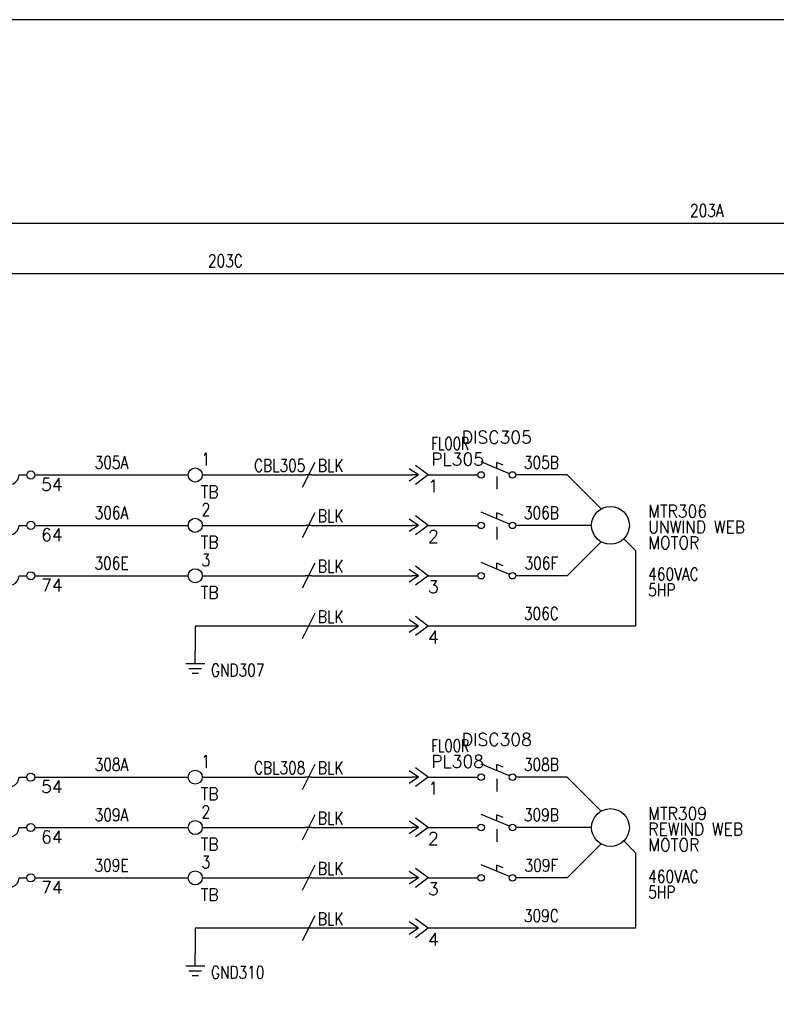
# Model space of a CAD drawing. Header units: inches. Extents: x 0 to 30, y 0 to 19.
# Tile 3 of 5: x 7.5 to 15, y 9.2 to 19. Entities that reach past the tile are written whole.
import ezdxf
from ezdxf.enums import TextEntityAlignment as Align

# ---------------------------------------------------------------- set-up
doc = ezdxf.new("R2010")
doc.units = ezdxf.units.IN
doc.header["$MEASUREMENT"] = 0
doc.linetypes.add('HIDDEN2', pattern=[0.1875, 0.125, -0.0625])
doc.layers.add('BLK_10AWG', color=252, linetype='Continuous', lineweight=30)
for name, color, linetype in [('BLK_14AWG', 252, 'Continuous'), ('DESC', 1, 'Continuous'), ('GRN', 76, 'Continuous'), ('LINK', 9, 'HIDDEN2'), ('LOC', 140, 'Continuous'), ('MISC', 30, 'Continuous'), ('SYMS', 7, 'Continuous'), ('TAGS', 30, 'Continuous'), ('TERMS', 6, 'Continuous'), ('WIRENO', 3, 'Continuous')]:
    doc.layers.add(name, color=color, linetype=linetype)
doc.layers.add('Viewports', color=3, linetype='Continuous', plot=False)
doc.styles.add('WD', font='romans.shx')

# ---------------------------------------------------------------- blocks, each defined once
blk = doc.blocks.new('HT0002')
blk.add_circle((0, 0), 0.0699)
at = {"style": 'WD'}
for tag, p, width in [('INST', (0.0625, 0.4196), 0.7), ('LOC', (0.0625, 0.25), 0.7), ('DESC1', (0.0532, -0.3851), 0.8)]:
    blk.add_attdef(tag, p, '', height=0.125, dxfattribs=dict(at, width=width))
at = {"linetype": 'Continuous', "style": 'WD'}
for tag, p, height, width, flags in [('TERM01', (0.0625, 0.0938), 0.125, 0.8, 8), ('TAGSTRIP', (0.0532, -0.2288), 0.125, 0.9, 8), ('CAT', (0.2132, -0.4063), 0.1094, 0.8, 1), ('DESC2', (0.0532, -0.5413), 0.125, 0.8, 8), ('DESC3', (0.0532, -0.6976), 0.125, 0.8, 8)]:
    blk.add_attdef(tag, p, '', height=height, dxfattribs=dict(at, width=width, flags=flags))
at = {"style": 'WD', "flags": 1}
for tag, p, height in [('X4TERM01', (-0.0699, 0), 0.0125), ('X4TERMDESC01', (-0.0552, -0.0229), 0.025), ('X2TERMDESC01', (-0.006, 0.0287), 0.025), ('STRIPSEQ', (0, 0), 0.00125), ('X2TERM01', (0, 0.0699), 0.0125), ('X2PIN01', (0.0326, 0.0839), 0.0125), ('X1TERMDESC01', (0.0393, 0.007), 0.025), ('X1TERM01', (0.0699, 0), 0.0125), ('X1PIN01', (0.0868, 0.0164), 0.0125), ('X4PIN01', (-0.1138, -0.0375), 0.0125), ('LINKTERM', (0, -0.0019), 0.00125), ('X8TERM01', (0, -0.0699), 0.0125), ('X8TERMDESC01', (0, -0.0535), 0.025), ('X8PIN01', (0.0256, -0.0962), 0.0125)]:
    blk.add_attdef(tag, p, '', height=height, dxfattribs=at)
at = {"style": 'WD', "width": 0.7, "flags": 1}
blk.add_attdef('ASSYCODE', (0.0625, -0.2812), '', height=0.01, dxfattribs=at)
at = {"linetype": 'Continuous', "style": 'WD', "width": 0.8, "flags": 1}
blk.add_attdef('MFG', text='', height=0.1094, dxfattribs=at).set_placement((0.0882, -0.4063), align=Align.RIGHT)
blk = doc.blocks.new('WD_WNH')
at = {"linetype": 'Continuous', "style": 'WD', "width": 0.8}
blk.add_attdef('WIRENO', text='', height=0.125, dxfattribs=at).set_placement((0, 0.0625), align=Align.CENTER)
at = {"style": 'WD', "flags": 1}
for tag, p in [('W01USER', (0, 0.0781)), ('W02USER', (0, 0.0703)), ('W03USER', (0, 0.0625)), ('W04USER', (0, 0.0547)), ('W05USER', (0, 0.0469)), ('W06USER', (0, 0.0391)), ('W07USER', (0, 0.0312)), ('W08USER', (0, 0.0234)), ('W09USER', (0, 0.0156)), ('W10USER', (0, 0.0078))]:
    blk.add_attdef(tag, text='', height=0.005, dxfattribs=at).set_placement(p, align=Align.CENTER)
blk = doc.blocks.new('VGND2')
for p, q in [((0, -0.125), (0, 0)), ((0.09375, -0.125), (-0.09375, -0.125)), ((-0.0625, -0.171875), (0.0625, -0.171875)), ((-0.03125, -0.21875), (0.03125, -0.21875))]:
    blk.add_line(p, q)
at = {"style": 'WD', "width": 0.8}
for tag, p in [('INST', (0.15625, 0.125)), ('LOC', (0.15625, -0.03125)), ('TAG1', (0.15625, -0.1875)), ('DESC1', (0.15625, -0.34375)), ('DESC2', (0.15625, -0.5))]:
    blk.add_attdef(tag, text='', height=0.125, dxfattribs=at).set_placement(p, align=Align.MIDDLE_LEFT)
at = {"style": 'WD', "flags": 1}
for tag in ['ASSYCODE', 'X2TERM01', 'CAT', 'MFG', 'FAMILY']:
    blk.add_attdef(tag, (0, 0), '', height=0.01, dxfattribs=at)
blk = doc.blocks.new('HMS21OL')
at = {"linetype": 'Continuous'}
for p, q in [((-0.0625, 0.08), (-0.0625, -0.08)), ((0.0625, 0.08), (0.0625, -0.08))]:
    blk.add_line(p, q, dxfattribs=at)
for p, q in [((0.2188, 0), (0.0625, 0)), ((0.2988, 0), (0.375, 0)), ((0.75, 0), (0.8262, 0))]:
    blk.add_line(p, q)
for centre in [(0.2587, 0), (0.8662, 0)]:
    blk.add_circle(centre, 0.04, dxfattribs=at)
for centre, start, end in [((0.4688, 0), 270.00101, 180.00201), ((0.6562, 0), 90, 0.00104)]:
    blk.add_arc(centre, 0.0938, start, end)
at = {"style": 'WD'}
for tag, width, p in [('INST', 0.7, (0, 0.4508)), ('LOC', 0.7, (0, 0.2812)), ('TAG2', 0.9, (0, 0.125)), ('XREF', 0.7, (0, -0.2975)), ('DESC1', 0.7, (0, -0.4538)), ('DESC2', 0.7, (0, -0.61)), ('DESC3', 0.7, (0, -0.7662))]:
    blk.add_attdef(tag, text='', height=0.125, dxfattribs=dict(at, width=width)).set_placement(p, align=Align.CENTER)
for tag, p in [('X2LINK', (0, 0.125)), ('X8LINK', (0, -0.125))]:
    blk.add_attdef(tag, p, '', height=0.01, dxfattribs=at)
for tag, p, height, flags in [('X4TERM01', (-0.0625, 0), 0.0125, 1), ('CONTACT', (0.0973, 0.0363), 0.01, 1), ('FAMILY', (0.0973, 0.0529), 0.01, 9), ('X1TERM02', (0.9062, 0), 0.0125, 1)]:
    blk.add_attdef(tag, p, '', height=height, dxfattribs=dict(at, flags=flags))
at = {"linetype": 'Continuous', "style": 'WD', "flags": 8}
blk.add_attdef('TERM01', text='', height=0.125, dxfattribs=at).set_placement((-0.125, -0.0314), align=Align.TOP_RIGHT)
blk.add_attdef('TERM02', text='', height=0.125, dxfattribs=at).set_placement((0.9688, -0.0314), align=Align.TOP_LEFT)
blk = doc.blocks.new('HDS11')
for p, q in [((0.1257, 0.0127), (-0.1559, 0.1301)), ((0, 0.0651), (0, 0.125)), ((0.0625, 0.099), (0, 0.125))]:
    blk.add_line(p, q)
for centre in [(-0.1553, 0), (0.1553, 0)]:
    blk.add_circle(centre, 0.0322)
at = {"style": 'WD', "width": 0.7}
for tag, p in [('INST', (0, 0.625)), ('LOC', (0, 0.4688)), ('RATING1', (0, 0.1562)), ('XREF', (0, -0.2363)), ('DESC1', (0, -0.4062)), ('DESC2', (0, -0.5625))]:
    blk.add_attdef(tag, text='', height=0.125, dxfattribs=at).set_placement(p, align=Align.CENTER)
at = {"style": 'WD'}
blk.add_attdef('TAG1', text='', height=0.125, dxfattribs=at).set_placement((0, 0.3125), align=Align.CENTER)
for tag, p in [('X2LINK', (0, 0.4375)), ('X8LINK', (0, -0.0156))]:
    blk.add_attdef(tag, p, '', height=0.01, dxfattribs=at)
for tag, p, height, flags in [('FAMILY', (0.2062, 0.1306), 0.01, 9), ('X4TERM01', (-0.1875, 0), 0.0125, 1), ('X1TERM02', (0.1875, 0), 0.0125, 1), ('CONTACT', (0.2062, 0.0401), 0.01, 9)]:
    blk.add_attdef(tag, p, '', height=height, dxfattribs=dict(at, flags=flags))
at = {"linetype": 'Continuous', "style": 'WD', "flags": 9}
for tag, p in [('MFG', (0.2278, 0.0887)), ('CAT', (0.2297, 0.1082)), ('ASSYCODE', (0.2188, 0.0625))]:
    blk.add_attdef(tag, text='', height=0.01, dxfattribs=at).set_placement(p, align=Align.CENTER)
at = {"linetype": 'Continuous', "style": 'WD', "flags": 8}
blk.add_attdef('TERM01', text='', height=0.125, dxfattribs=at).set_placement((-0.25, -0.0314), align=Align.TOP_RIGHT)
blk.add_attdef('TERM02', text='', height=0.125, dxfattribs=at).set_placement((0.25, -0.0314), align=Align.TOP_LEFT)
blk = doc.blocks.new('HDS21')
for p, q in [((0.1257, 0.0127), (-0.1559, 0.1301)), ((0, 0.0651), (0, 0.125)), ((0.0625, 0.099), (0, 0.125))]:
    blk.add_line(p, q)
for centre in [(-0.1553, 0), (0.1553, 0)]:
    blk.add_circle(centre, 0.0322)
at = {"style": 'WD', "width": 0.7}
for tag, p in [('INST', (0, 0.625)), ('LOC', (0, 0.4688)), ('RATING1', (0, 0.1562)), ('XREF', (0, -0.2363)), ('DESC1', (0, -0.4062)), ('DESC2', (0, -0.5625))]:
    blk.add_attdef(tag, text='', height=0.125, dxfattribs=at).set_placement(p, align=Align.CENTER)
at = {"style": 'WD'}
blk.add_attdef('TAG2', text='', height=0.125, dxfattribs=at).set_placement((0, 0.3125), align=Align.CENTER)
for tag, p in [('X2LINK', (0, 0.2812)), ('X8LINK', (0, -0.0156))]:
    blk.add_attdef(tag, p, '', height=0.01, dxfattribs=at)
for tag, p, height, flags in [('CONTACT', (0.2062, 0.103), 0.01, 9), ('FAMILY', (0.2062, 0.1306), 0.01, 9), ('X4TERM01', (-0.1875, 0), 0.0125, 1), ('X1TERM02', (0.1875, 0), 0.0125, 1)]:
    blk.add_attdef(tag, p, '', height=height, dxfattribs=dict(at, flags=flags))
at = {"linetype": 'Continuous', "style": 'WD', "flags": 8}
blk.add_attdef('TERM01', text='', height=0.125, dxfattribs=at).set_placement((-0.25, -0.0314), align=Align.TOP_RIGHT)
blk.add_attdef('TERM02', text='', height=0.125, dxfattribs=at).set_placement((0.25, -0.0314), align=Align.TOP_LEFT)
blk = doc.blocks.new('HC01PJ')
for p, q in [((-0.0312, 0), (-0.125, 0.0625)), ((-0.0312, 0), (-0.125, -0.0625)), ((-0.0312, 0), (-0.0938, 0)), ((0.0625, 0), (-0.0625, 0.0938)), ((0.0625, 0), (-0.0625, -0.0938))]:
    blk.add_line(p, q)
at = {"style": 'WD', "width": 0.7}
for tag, p in [('DESC1', (-0.0312, 0.4062)), ('DESC2', (-0.0312, 0.25))]:
    blk.add_attdef(tag, text='', height=0.125, dxfattribs=at).set_placement(p, align=Align.RIGHT)
for tag, p in [('INST', (0.0938, 0.4062)), ('LOC', (0.0938, 0.25))]:
    blk.add_attdef(tag, p, '', height=0.125, dxfattribs=at)
at = {"style": 'WD'}
for tag, p, height in [('TAG1', (0.0938, 0.0938), 0.125), ('X2LINK', (-0.0625, 0.125), 0.01), ('X8LINK', (-0.0625, -0.125), 0.01)]:
    blk.add_attdef(tag, p, '', height=height, dxfattribs=at)
for tag, p, height, flags in [('FAMILY', (0.0484, 0.1211), 0.01, 9), ('X4TERMDESC01', (-0.1061, 0.0218), 0.01, 1), ('X4TERM01', (-0.0938, 0), 0.0125, 1), ('X1TERM02', (0.0625, 0), 0.0125, 1), ('X1TERMDESC02', (0.0672, 0.0164), 0.01, 1)]:
    blk.add_attdef(tag, p, '', height=height, dxfattribs=dict(at, flags=flags))
at = {"linetype": 'Continuous', "style": 'WD', "flags": 9}
for tag, p in [('ASSYCODE', (0.0668, 0.0437)), ('MFG', (0.0715, 0.0575)), ('CAT', (0.0735, 0.0769))]:
    blk.add_attdef(tag, text='', height=0.01, dxfattribs=at).set_placement(p, align=Align.CENTER)
at = {"linetype": 'Continuous', "style": 'WD', "flags": 8}
blk.add_attdef('TERM01', text='', height=0.125, dxfattribs=at).set_placement((-0.1562, -0.047), align=Align.TOP_RIGHT)
blk.add_attdef('TERM02', text='', height=0.125, dxfattribs=at).set_placement((0.0625, -0.047), align=Align.TOP_LEFT)
blk = doc.blocks.new('HC02PJ')
for p, q in [((-0.0312, 0), (-0.125, 0.0625)), ((-0.0312, 0), (-0.125, -0.0625)), ((-0.0312, 0), (-0.0938, 0)), ((0.0625, 0), (-0.0625, 0.0938)), ((0.0625, 0), (-0.0625, -0.0938))]:
    blk.add_line(p, q)
at = {"style": 'WD', "width": 0.7}
for tag, p in [('DESC1', (-0.0312, 0.4062)), ('DESC2', (-0.0312, 0.25))]:
    blk.add_attdef(tag, text='', height=0.125, dxfattribs=at).set_placement(p, align=Align.RIGHT)
for tag, p in [('INST', (0.0938, 0.4062)), ('LOC', (0.0938, 0.25))]:
    blk.add_attdef(tag, p, '', height=0.125, dxfattribs=at)
at = {"style": 'WD'}
for tag, p, height in [('TAG2', (0.0938, 0.0938), 0.125), ('X2LINK', (-0.0625, 0.125), 0.01), ('X8LINK', (-0.0625, -0.125), 0.01)]:
    blk.add_attdef(tag, p, '', height=height, dxfattribs=at)
for tag, p, height, flags in [('FAMILY', (0.0484, 0.1211), 0.01, 9), ('X4TERMDESC01', (-0.1126, 0.0188), 0.01, 1), ('X4TERM01', (-0.0938, 0), 0.0125, 1), ('X1TERM02', (0.0625, 0), 0.0125, 1), ('X1TERMDESC02', (0.0672, 0.0141), 0.01, 1)]:
    blk.add_attdef(tag, p, '', height=height, dxfattribs=dict(at, flags=flags))
at = {"linetype": 'Continuous', "style": 'WD', "flags": 8}
blk.add_attdef('TERM01', text='', height=0.125, dxfattribs=at).set_placement((-0.1562, -0.047), align=Align.TOP_RIGHT)
blk.add_attdef('TERM02', text='', height=0.125, dxfattribs=at).set_placement((0.0625, -0.047), align=Align.TOP_LEFT)
blk = doc.blocks.new('HW01')
for p, q in [((0.0625, 0.125), (-0.0625, -0.125)), ((0.0312, 0), (-0.0312, 0))]:
    blk.add_line(p, q)
at = {"style": 'WD', "width": 0.7, "flags": 1}
for tag, p in [('INST', (0, 0.3571)), ('LOC', (0, 0.1875)), ('XREF', (0, -0.3)), ('DESC1', (0, -0.4563)), ('DESC2', (0, -0.6125))]:
    blk.add_attdef(tag, text='', height=0.125, dxfattribs=at).set_placement(p, align=Align.CENTER)
at = {"style": 'WD', "width": 0.8}
blk.add_attdef('TAG1', text='', height=0.125, dxfattribs=at).set_placement((-0.0312, 0.0312), align=Align.RIGHT)
at = {"style": 'WD'}
for tag, p in [('X2LINK', (0, 0.125)), ('X8LINK', (0, -0.125))]:
    blk.add_attdef(tag, p, '', height=0.01, dxfattribs=at)
at = {"style": 'WD', "flags": 9}
blk.add_attdef('FAMILY', text='', height=0.01, dxfattribs=at).set_placement((0.0234, 0.1181), align=Align.CENTER)
at = {"style": 'WD', "width": 0.8}
blk.add_attdef('RATING1', (0.0938, 0.0312), '', height=0.125, dxfattribs=at)
at = {"style": 'WD', "flags": 1}
for tag, p in [('X4TERM01', (-0.0312, 0)), ('X1TERM01', (0.0312, 0))]:
    blk.add_attdef(tag, p, '', height=0.0125, dxfattribs=at)
at = {"linetype": 'Continuous', "style": 'WD', "flags": 9}
blk.add_attdef('ASSYCODE', text='', height=0.01, dxfattribs=at).set_placement((0.0286, 0.042), align=Align.CENTER)
at = {"style": 'WD', "width": 0.8, "flags": 1}
blk.add_attdef('MFG', text='', height=0.0938, dxfattribs=at).set_placement((-0.125, -0.0312), align=Align.TOP_RIGHT)
blk.add_attdef('CAT', text='', height=0.0938, dxfattribs=at).set_placement((0.0312, -0.0312), align=Align.TOP_LEFT)
blk = doc.blocks.new('HW02')
for p, q in [((0.0625, 0.125), (-0.0625, -0.125)), ((0.0312, 0), (-0.0312, 0))]:
    blk.add_line(p, q)
at = {"style": 'WD', "width": 0.7, "flags": 1}
for tag, p in [('INST', (0, 0.3571)), ('LOC', (0, 0.1875)), ('XREF', (0, -0.3)), ('DESC1', (0, -0.4563)), ('DESC2', (0, -0.6125))]:
    blk.add_attdef(tag, text='', height=0.125, dxfattribs=at).set_placement(p, align=Align.CENTER)
at = {"style": 'WD', "width": 0.8}
blk.add_attdef('TAG2', text='', height=0.125, dxfattribs=at).set_placement((-0.0312, 0.0312), align=Align.RIGHT)
at = {"style": 'WD'}
for tag, p in [('X2LINK', (0, 0.125)), ('X8LINK', (0, -0.125))]:
    blk.add_attdef(tag, p, '', height=0.01, dxfattribs=at)
at = {"style": 'WD', "flags": 9}
blk.add_attdef('FAMILY', text='', height=0.01, dxfattribs=at).set_placement((0.0234, 0.1181), align=Align.CENTER)
at = {"style": 'WD', "width": 0.8}
blk.add_attdef('RATING1', (0.0938, 0.0312), '', height=0.125, dxfattribs=at)
at = {"style": 'WD', "flags": 1}
for tag, p in [('X4TERM01', (-0.0312, 0)), ('X1TERM01', (0.0312, 0))]:
    blk.add_attdef(tag, p, '', height=0.0125, dxfattribs=at)
blk = doc.blocks.new('HMO13')
blk.add_circle((0, 0), 0.1875)
at = {"style": 'WD'}
for tag, p, width in [('INST', (0.3805, 0.4032), 0.7), ('LOC', (0.3805, 0.2336), 0.7), ('TAG1', (0.375, 0.0774), 0.9), ('DESC1', (0.376, -0.0789), 0.9), ('DESC2', (0.376, -0.2351), 0.9), ('DESC3', (0.376, -0.3914), 0.9), ('RATING3', (0.375, -0.5476), 0.8), ('RATING4', (0.375, -0.7039), 0.8), ('WDTAGALT', (0.375, -0.875), 0.7)]:
    blk.add_attdef(tag, p, '', height=0.125, dxfattribs=dict(at, width=width))
at = {"style": 'WD', "width": 0.8}
blk.add_attdef('RATING1', text='', height=0.1, dxfattribs=at).set_placement((0, 0), align=Align.CENTER)
at = {"style": 'WD', "flags": 1}
for tag, p in [('X0TERM01', (-0.0938, 0.1624)), ('X4TERM02', (-0.1875, 0)), ('X0TERM03', (-0.0938, -0.1624)), ('X0TERM04', (0.1326, -0.1326))]:
    blk.add_attdef(tag, p, '', height=0.0125, dxfattribs=at)
at = {"linetype": 'Continuous', "style": 'WD', "flags": 9}
blk.add_attdef('ASSYCODE', text='', height=0.01, dxfattribs=at).set_placement((0, 0.125), align=Align.CENTER)
at = {"style": 'WD', "flags": 9}
blk.add_attdef('FAMILY', text='', height=0.01, dxfattribs=at).set_placement((-0.0053, 0.1698), align=Align.CENTER)
at = {"linetype": 'Continuous', "style": 'WD', "flags": 1}
for tag, p in [('MFG', (0, 0.1404)), ('CAT', (0, 0.1593))]:
    blk.add_attdef(tag, text='', height=0.01, dxfattribs=at).set_placement(p, align=Align.MIDDLE)
at = {"style": 'WD', "width": 0.8}
blk.add_attdef('RATING2', text='', height=0.1, dxfattribs=at).set_placement((0, -0.0312), align=Align.TOP_CENTER)

msp = doc.modelspace()

# ---------------------------------------------------------------- linework, layer by layer
at = {"layer": 'BLK_10AWG'}
for p, q in [((2.25, 17), (19.5, 17)), ((2.25, 16.5), (20.5, 16.5))]:
    msp.add_line(p, q, dxfattribs=at)
at = {"layer": 'BLK_14AWG'}
for p, q in [((7.6562, 14.5), (9.1801, 14.5)), ((9.3199, 14.5), (10.3438, 14.5)), ((10.4062, 14.5), (11.4062, 14.5)), ((11.5625, 14.5), (12.0585, 14.5)), ((12.9436, 14.5), (12.4335, 14.5)), ((13.2812, 14.1624), (12.9436, 14.5)), ((7.6562, 14), (9.1801, 14)), ((9.3199, 14), (10.3438, 14)), ((10.4062, 14), (11.4062, 14)), ((11.5625, 14), (12.0585, 14)), ((13.1875, 14), (12.4335, 14)), ((13.2812, 13.8376), (12.9436, 13.5)), ((7.6562, 13.5), (9.1801, 13.5)), ((9.3199, 13.5), (10.3438, 13.5)), ((10.4062, 13.5), (11.4062, 13.5)), ((11.5625, 13.5), (12.0585, 13.5)), ((12.9436, 13.5), (12.4335, 13.5)), ((7.6562, 11.5), (9.1801, 11.5)), ((9.3199, 11.5), (10.3438, 11.5)), ((10.4062, 11.5), (11.4062, 11.5)), ((11.5625, 11.5), (12.0585, 11.5)), ((12.9436, 11.5), (12.4335, 11.5)), ((13.2812, 11.1624), (12.9436, 11.5)), ((7.6562, 11), (9.1801, 11)), ((9.3199, 11), (10.3438, 11)), ((10.4062, 11), (11.4062, 11)), ((11.5625, 11), (12.0585, 11)), ((13.1875, 11), (12.4335, 11)), ((13.2812, 10.8376), (12.9436, 10.5)), ((7.6562, 10.5), (9.1801, 10.5)), ((9.3199, 10.5), (10.3438, 10.5)), ((10.4062, 10.5), (11.4062, 10.5)), ((11.5625, 10.5), (12.0585, 10.5)), ((12.9436, 10.5), (12.4335, 10.5))]:
    msp.add_line(p, q, dxfattribs=at)
at = {"layer": 'GRN'}
for p, q in [((13.5076, 13.8674), (13.625, 13.75)), ((13.625, 13.75), (13.625, 13)), ((9.25, 13), (9.25, 12.75)), ((10.3438, 13), (9.25, 13)), ((11.4062, 13), (10.4062, 13)), ((13.625, 13), (11.5625, 13)), ((13.5076, 10.8674), (13.625, 10.75)), ((13.625, 10.75), (13.625, 10)), ((9.25, 10), (9.25, 9.75)), ((10.3438, 10), (9.25, 10)), ((11.4062, 10), (10.4062, 10)), ((13.625, 10), (11.5625, 10))]:
    msp.add_line(p, q, dxfattribs=at)
at = {"layer": 'LINK'}
for points in [[(12.246, 14.4844), (12.246, 14.2812)], [(12.246, 13.9844), (12.246, 13.7812)], [(12.246, 11.4844), (12.246, 11.2812)], [(12.246, 10.9844), (12.246, 10.7812)]]:
    msp.add_lwpolyline(points, dxfattribs=at)
at = {"layer": 'Viewports'}
msp.add_lwpolyline([(0, 0), (30, 0), (30, 19.02), (0, 19.02)], close=True, dxfattribs=at)

# ---------------------------------------------------------------- block references
at = {"layer": 'SYMS'}
ref = msp.add_blockref('HC01PJ', (11.5, 14.5), dxfattribs=at)
ref.add_attrib('LOC', 'FLOOR', (11.5938, 14.75), dxfattribs={"layer": 'LOC', "height": 0.125, "style": 'WD', "width": 0.7})
ref.add_attrib('TAG1', 'PL305', (11.5938, 14.5938), dxfattribs={"layer": 'TAGS', "height": 0.125, "style": 'WD'})
ref.add_attrib('TERM02', '1', dxfattribs={"layer": 'TERMS', "linetype": 'Continuous', "height": 0.125, "style": 'WD', "flags": 8}).set_placement((11.5625, 14.453), align=Align.TOP_LEFT)
ref = msp.add_blockref('HDS11', (12.246, 14.5), dxfattribs=at)
ref.add_attrib('TAG1', 'DISC305', dxfattribs={"layer": 'TAGS', "height": 0.125, "style": 'WD'}).set_placement((12.246, 14.8125), align=Align.CENTER)
ref = msp.add_blockref('HMS21OL', (6.75, 14.5), dxfattribs=at)
ref.add_attrib('TERM02', '54', dxfattribs={"layer": 'TERMS', "linetype": 'Continuous', "height": 0.125, "style": 'WD', "flags": 8}).set_placement((7.7188, 14.4686), align=Align.TOP_LEFT)
ref.add_attrib('TERM01', '53', dxfattribs={"layer": 'TERMS', "linetype": 'Continuous', "height": 0.125, "style": 'WD', "flags": 8}).set_placement((6.625, 14.4686), align=Align.TOP_RIGHT)
ref.add_attrib('TAG2', 'M430', dxfattribs={"layer": 'TAGS', "height": 0.125, "style": 'WD', "width": 0.9}).set_placement((6.75, 14.625), align=Align.CENTER)
ref = msp.add_blockref('HT0002', (9.25, 14.5), dxfattribs=at)
ref.add_attrib('TERM01', '1', (9.3125, 14.5938), dxfattribs={"layer": 'TERMS', "linetype": 'Continuous', "height": 0.125, "style": 'WD', "width": 0.8, "flags": 8})
ref.add_attrib('TAGSTRIP', 'TB', (9.3032, 14.2712), dxfattribs={"layer": 'TAGS', "linetype": 'Continuous', "height": 0.125, "style": 'WD', "width": 0.9, "flags": 8})
ref = msp.add_blockref('HW01', (10.375, 14.5), dxfattribs=at)
ref.add_attrib('RATING1', 'BLK', (10.4688, 14.5312), dxfattribs={"layer": 'MISC', "height": 0.125, "style": 'WD', "width": 0.8})
ref.add_attrib('TAG1', 'CBL305', dxfattribs={"layer": 'TAGS', "height": 0.125, "style": 'WD', "width": 0.8}).set_placement((10.3438, 14.5312), align=Align.RIGHT)
ref = msp.add_blockref('HT0002', (9.25, 14), dxfattribs=at)
ref.add_attrib('TERM01', '2', (9.3125, 14.0938), dxfattribs={"layer": 'TERMS', "linetype": 'Continuous', "height": 0.125, "style": 'WD', "width": 0.8, "flags": 8})
ref.add_attrib('TAGSTRIP', 'TB', (9.3032, 13.7712), dxfattribs={"layer": 'TAGS', "linetype": 'Continuous', "height": 0.125, "style": 'WD', "width": 0.9, "flags": 8})
ref = msp.add_blockref('HMO13', (13.375, 14), dxfattribs=at)
ref.add_attrib('RATING4', '5HP', (13.75, 13.2961), dxfattribs={"layer": 'MISC', "height": 0.125, "style": 'WD', "width": 0.8})
ref.add_attrib('RATING3', '460VAC', (13.75, 13.4524), dxfattribs={"layer": 'MISC', "height": 0.125, "style": 'WD', "width": 0.8})
ref.add_attrib('DESC1', 'UNWIND WEB', (13.751, 13.9211), dxfattribs={"layer": 'DESC', "height": 0.125, "style": 'WD', "width": 0.9})
ref.add_attrib('DESC2', 'MOTOR', (13.751, 13.7649), dxfattribs={"layer": 'DESC', "height": 0.125, "style": 'WD', "width": 0.9})
ref.add_attrib('TAG1', 'MTR306', (13.75, 14.0774), dxfattribs={"layer": 'TAGS', "height": 0.125, "style": 'WD', "width": 0.9})
ref = msp.add_blockref('HMS21OL', (6.75, 14), dxfattribs=at)
ref.add_attrib('TERM02', '64', dxfattribs={"layer": 'TERMS', "linetype": 'Continuous', "height": 0.125, "style": 'WD', "flags": 8}).set_placement((7.7188, 13.9686), align=Align.TOP_LEFT)
ref.add_attrib('TERM01', '63', dxfattribs={"layer": 'TERMS', "linetype": 'Continuous', "height": 0.125, "style": 'WD', "flags": 8}).set_placement((6.625, 13.9686), align=Align.TOP_RIGHT)
ref = msp.add_blockref('HW02', (10.375, 14), dxfattribs=at)
ref.add_attrib('RATING1', 'BLK', (10.4688, 14.0312), dxfattribs={"layer": 'MISC', "height": 0.125, "style": 'WD', "width": 0.8})
ref = msp.add_blockref('HC02PJ', (11.5, 14), dxfattribs=at)
ref.add_attrib('TERM02', '2', dxfattribs={"layer": 'TERMS', "linetype": 'Continuous', "height": 0.125, "style": 'WD', "flags": 8}).set_placement((11.5625, 13.953), align=Align.TOP_LEFT)
for p in [(12.246, 14), (12.246, 13.5), (12.246, 11), (12.246, 10.5)]:
    msp.add_blockref('HDS21', p, dxfattribs=at)
ref = msp.add_blockref('HT0002', (9.25, 13.5), dxfattribs=at)
ref.add_attrib('TERM01', '3', (9.3125, 13.5938), dxfattribs={"layer": 'TERMS', "linetype": 'Continuous', "height": 0.125, "style": 'WD', "width": 0.8, "flags": 8})
ref.add_attrib('TAGSTRIP', 'TB', (9.3032, 13.2712), dxfattribs={"layer": 'TAGS', "linetype": 'Continuous', "height": 0.125, "style": 'WD', "width": 0.9, "flags": 8})
ref = msp.add_blockref('HMS21OL', (6.75, 13.5), dxfattribs=at)
ref.add_attrib('TERM02', '74', dxfattribs={"layer": 'TERMS', "linetype": 'Continuous', "height": 0.125, "style": 'WD', "flags": 8}).set_placement((7.7188, 13.4686), align=Align.TOP_LEFT)
ref.add_attrib('TERM01', '73', dxfattribs={"layer": 'TERMS', "linetype": 'Continuous', "height": 0.125, "style": 'WD', "flags": 8}).set_placement((6.625, 13.4686), align=Align.TOP_RIGHT)
ref = msp.add_blockref('HW02', (10.375, 13.5), dxfattribs=at)
ref.add_attrib('RATING1', 'BLK', (10.4688, 13.5312), dxfattribs={"layer": 'MISC', "height": 0.125, "style": 'WD', "width": 0.8})
ref = msp.add_blockref('HC02PJ', (11.5, 13.5), dxfattribs=at)
ref.add_attrib('TERM02', '3', dxfattribs={"layer": 'TERMS', "linetype": 'Continuous', "height": 0.125, "style": 'WD', "flags": 8}).set_placement((11.5625, 13.453), align=Align.TOP_LEFT)
ref = msp.add_blockref('HW02', (10.375, 13), dxfattribs=at)
ref.add_attrib('RATING1', 'BLK', (10.4688, 13.0312), dxfattribs={"layer": 'MISC', "height": 0.125, "style": 'WD', "width": 0.8})
ref = msp.add_blockref('HC02PJ', (11.5, 13), dxfattribs=at)
ref.add_attrib('TERM02', '4', dxfattribs={"layer": 'TERMS', "linetype": 'Continuous', "height": 0.125, "style": 'WD', "flags": 8}).set_placement((11.5625, 12.953), align=Align.TOP_LEFT)
ref = msp.add_blockref('VGND2', (9.25, 12.75), dxfattribs=at)
ref.add_attrib('TAG1', 'GND307', dxfattribs={"layer": 'TAGS', "height": 0.125, "style": 'WD', "width": 0.8}).set_placement((9.4062, 12.5625), align=Align.MIDDLE_LEFT)
ref = msp.add_blockref('HDS11', (12.246, 11.5), dxfattribs=at)
ref.add_attrib('TAG1', 'DISC308', dxfattribs={"layer": 'TAGS', "height": 0.125, "style": 'WD'}).set_placement((12.246, 11.8125), align=Align.CENTER)
ref = msp.add_blockref('HC01PJ', (11.5, 11.5), dxfattribs=at)
ref.add_attrib('LOC', 'FLOOR', (11.5938, 11.75), dxfattribs={"layer": 'LOC', "height": 0.125, "style": 'WD', "width": 0.7})
ref.add_attrib('TAG1', 'PL308', (11.5938, 11.5938), dxfattribs={"layer": 'TAGS', "height": 0.125, "style": 'WD'})
ref.add_attrib('TERM02', '1', dxfattribs={"layer": 'TERMS', "linetype": 'Continuous', "height": 0.125, "style": 'WD', "flags": 8}).set_placement((11.5625, 11.453), align=Align.TOP_LEFT)
ref = msp.add_blockref('HMS21OL', (6.75, 11.5), dxfattribs=at)
ref.add_attrib('TERM02', '54', dxfattribs={"layer": 'TERMS', "linetype": 'Continuous', "height": 0.125, "style": 'WD', "flags": 8}).set_placement((7.7188, 11.4686), align=Align.TOP_LEFT)
ref.add_attrib('TERM01', '53', dxfattribs={"layer": 'TERMS', "linetype": 'Continuous', "height": 0.125, "style": 'WD', "flags": 8}).set_placement((6.625, 11.4686), align=Align.TOP_RIGHT)
ref.add_attrib('TAG2', 'M431', dxfattribs={"layer": 'TAGS', "height": 0.125, "style": 'WD', "width": 0.9}).set_placement((6.75, 11.625), align=Align.CENTER)
ref = msp.add_blockref('HT0002', (9.25, 11.5), dxfattribs=at)
ref.add_attrib('TERM01', '1', (9.3125, 11.5938), dxfattribs={"layer": 'TERMS', "linetype": 'Continuous', "height": 0.125, "style": 'WD', "width": 0.8, "flags": 8})
ref.add_attrib('TAGSTRIP', 'TB', (9.3032, 11.2712), dxfattribs={"layer": 'TAGS', "linetype": 'Continuous', "height": 0.125, "style": 'WD', "width": 0.9, "flags": 8})
ref = msp.add_blockref('HW01', (10.375, 11.5), dxfattribs=at)
ref.add_attrib('RATING1', 'BLK', (10.4688, 11.5312), dxfattribs={"layer": 'MISC', "height": 0.125, "style": 'WD', "width": 0.8})
ref.add_attrib('TAG1', 'CBL308', dxfattribs={"layer": 'TAGS', "height": 0.125, "style": 'WD', "width": 0.8}).set_placement((10.3438, 11.5312), align=Align.RIGHT)
ref = msp.add_blockref('HT0002', (9.25, 11), dxfattribs=at)
ref.add_attrib('TERM01', '2', (9.3125, 11.0938), dxfattribs={"layer": 'TERMS', "linetype": 'Continuous', "height": 0.125, "style": 'WD', "width": 0.8, "flags": 8})
ref.add_attrib('TAGSTRIP', 'TB', (9.3032, 10.7712), dxfattribs={"layer": 'TAGS', "linetype": 'Continuous', "height": 0.125, "style": 'WD', "width": 0.9, "flags": 8})
ref = msp.add_blockref('HW02', (10.375, 11), dxfattribs=at)
ref.add_attrib('RATING1', 'BLK', (10.4688, 11.0312), dxfattribs={"layer": 'MISC', "height": 0.125, "style": 'WD', "width": 0.8})
ref = msp.add_blockref('HMO13', (13.375, 11), dxfattribs=at)
ref.add_attrib('RATING4', '5HP', (13.75, 10.2961), dxfattribs={"layer": 'MISC', "height": 0.125, "style": 'WD', "width": 0.8})
ref.add_attrib('RATING3', '460VAC', (13.75, 10.4524), dxfattribs={"layer": 'MISC', "height": 0.125, "style": 'WD', "width": 0.8})
ref.add_attrib('DESC1', 'REWIND WEB', (13.751, 10.9211), dxfattribs={"layer": 'DESC', "height": 0.125, "style": 'WD', "width": 0.9})
ref.add_attrib('DESC2', 'MOTOR', (13.751, 10.7649), dxfattribs={"layer": 'DESC', "height": 0.125, "style": 'WD', "width": 0.9})
ref.add_attrib('TAG1', 'MTR309', (13.75, 11.0774), dxfattribs={"layer": 'TAGS', "height": 0.125, "style": 'WD', "width": 0.9})
ref = msp.add_blockref('HMS21OL', (6.75, 11), dxfattribs=at)
ref.add_attrib('TERM02', '64', dxfattribs={"layer": 'TERMS', "linetype": 'Continuous', "height": 0.125, "style": 'WD', "flags": 8}).set_placement((7.7188, 10.9686), align=Align.TOP_LEFT)
ref.add_attrib('TERM01', '63', dxfattribs={"layer": 'TERMS', "linetype": 'Continuous', "height": 0.125, "style": 'WD', "flags": 8}).set_placement((6.625, 10.9686), align=Align.TOP_RIGHT)
ref = msp.add_blockref('HC02PJ', (11.5, 11), dxfattribs=at)
ref.add_attrib('TERM02', '2', dxfattribs={"layer": 'TERMS', "linetype": 'Continuous', "height": 0.125, "style": 'WD', "flags": 8}).set_placement((11.5625, 10.953), align=Align.TOP_LEFT)
ref = msp.add_blockref('HT0002', (9.25, 10.5), dxfattribs=at)
ref.add_attrib('TERM01', '3', (9.3125, 10.5938), dxfattribs={"layer": 'TERMS', "linetype": 'Continuous', "height": 0.125, "style": 'WD', "width": 0.8, "flags": 8})
ref.add_attrib('TAGSTRIP', 'TB', (9.3032, 10.2712), dxfattribs={"layer": 'TAGS', "linetype": 'Continuous', "height": 0.125, "style": 'WD', "width": 0.9, "flags": 8})
ref = msp.add_blockref('HW02', (10.375, 10.5), dxfattribs=at)
ref.add_attrib('RATING1', 'BLK', (10.4688, 10.5312), dxfattribs={"layer": 'MISC', "height": 0.125, "style": 'WD', "width": 0.8})
ref = msp.add_blockref('HMS21OL', (6.75, 10.5), dxfattribs=at)
ref.add_attrib('TERM02', '74', dxfattribs={"layer": 'TERMS', "linetype": 'Continuous', "height": 0.125, "style": 'WD', "flags": 8}).set_placement((7.7188, 10.4686), align=Align.TOP_LEFT)
ref.add_attrib('TERM01', '73', dxfattribs={"layer": 'TERMS', "linetype": 'Continuous', "height": 0.125, "style": 'WD', "flags": 8}).set_placement((6.625, 10.4686), align=Align.TOP_RIGHT)
ref = msp.add_blockref('HC02PJ', (11.5, 10.5), dxfattribs=at)
ref.add_attrib('TERM02', '3', dxfattribs={"layer": 'TERMS', "linetype": 'Continuous', "height": 0.125, "style": 'WD', "flags": 8}).set_placement((11.5625, 10.453), align=Align.TOP_LEFT)
ref = msp.add_blockref('HW02', (10.375, 10), dxfattribs=at)
ref.add_attrib('RATING1', 'BLK', (10.4688, 10.0312), dxfattribs={"layer": 'MISC', "height": 0.125, "style": 'WD', "width": 0.8})
ref = msp.add_blockref('HC02PJ', (11.5, 10), dxfattribs=at)
ref.add_attrib('TERM02', '4', dxfattribs={"layer": 'TERMS', "linetype": 'Continuous', "height": 0.125, "style": 'WD', "flags": 8}).set_placement((11.5625, 9.953), align=Align.TOP_LEFT)
ref = msp.add_blockref('VGND2', (9.25, 9.75), dxfattribs=at)
ref.add_attrib('TAG1', 'GND310', dxfattribs={"layer": 'TAGS', "height": 0.125, "style": 'WD', "width": 0.8}).set_placement((9.4062, 9.5625), align=Align.MIDDLE_LEFT)
at = {"layer": 'WIRENO'}
ref = msp.add_blockref('WD_WNH', (14.3321, 17), dxfattribs=at)
ref.add_attrib('WIRENO', '203A', dxfattribs={"linetype": 'Continuous', "height": 0.125, "style": 'WD', "width": 0.8}).set_placement((14.3321, 17.0625), align=Align.CENTER)
ref = msp.add_blockref('WD_WNH', (9.55, 16.5), dxfattribs=at)
ref.add_attrib('WIRENO', '203C', dxfattribs={"linetype": 'Continuous', "height": 0.125, "style": 'WD', "width": 0.8}).set_placement((9.55, 16.5625), align=Align.CENTER)
ref = msp.add_blockref('WD_WNH', (8.4182, 14.5), dxfattribs=at)
ref.add_attrib('WIRENO', '305A', dxfattribs={"linetype": 'Continuous', "height": 0.125, "style": 'WD', "width": 0.8}).set_placement((8.4182, 14.5625), align=Align.CENTER)
ref = msp.add_blockref('WD_WNH', (12.6886, 14.5), dxfattribs=at)
ref.add_attrib('WIRENO', '305B', dxfattribs={"linetype": 'Continuous', "height": 0.125, "style": 'WD', "width": 0.8}).set_placement((12.6886, 14.5625), align=Align.CENTER)
ref = msp.add_blockref('WD_WNH', (8.4182, 14), dxfattribs=at)
ref.add_attrib('WIRENO', '306A', dxfattribs={"linetype": 'Continuous', "height": 0.125, "style": 'WD', "width": 0.8}).set_placement((8.4182, 14.0625), align=Align.CENTER)
ref = msp.add_blockref('WD_WNH', (12.6885, 14), dxfattribs=at)
ref.add_attrib('WIRENO', '306B', dxfattribs={"linetype": 'Continuous', "height": 0.125, "style": 'WD', "width": 0.8}).set_placement((12.6885, 14.0625), align=Align.CENTER)
ref = msp.add_blockref('WD_WNH', (8.4182, 13.5), dxfattribs=at)
ref.add_attrib('WIRENO', '306E', dxfattribs={"linetype": 'Continuous', "height": 0.125, "style": 'WD', "width": 0.8}).set_placement((8.4182, 13.5625), align=Align.CENTER)
ref = msp.add_blockref('WD_WNH', (12.6886, 13.5), dxfattribs=at)
ref.add_attrib('WIRENO', '306F', dxfattribs={"linetype": 'Continuous', "height": 0.125, "style": 'WD', "width": 0.8}).set_placement((12.6886, 13.5625), align=Align.CENTER)
ref = msp.add_blockref('WD_WNH', (12.689, 13), dxfattribs=at)
ref.add_attrib('WIRENO', '306C', dxfattribs={"linetype": 'Continuous', "height": 0.125, "style": 'WD', "width": 0.8}).set_placement((12.689, 13.0625), align=Align.CENTER)
ref = msp.add_blockref('WD_WNH', (8.4182, 11.5), dxfattribs=at)
ref.add_attrib('WIRENO', '308A', dxfattribs={"linetype": 'Continuous', "height": 0.125, "style": 'WD', "width": 0.8}).set_placement((8.4182, 11.5625), align=Align.CENTER)
ref = msp.add_blockref('WD_WNH', (12.6886, 11.5), dxfattribs=at)
ref.add_attrib('WIRENO', '308B', dxfattribs={"linetype": 'Continuous', "height": 0.125, "style": 'WD', "width": 0.8}).set_placement((12.6886, 11.5625), align=Align.CENTER)
ref = msp.add_blockref('WD_WNH', (8.4182, 11), dxfattribs=at)
ref.add_attrib('WIRENO', '309A', dxfattribs={"linetype": 'Continuous', "height": 0.125, "style": 'WD', "width": 0.8}).set_placement((8.4182, 11.0625), align=Align.CENTER)
ref = msp.add_blockref('WD_WNH', (12.6885, 11), dxfattribs=at)
ref.add_attrib('WIRENO', '309B', dxfattribs={"linetype": 'Continuous', "height": 0.125, "style": 'WD', "width": 0.8}).set_placement((12.6885, 11.0625), align=Align.CENTER)
ref = msp.add_blockref('WD_WNH', (8.4182, 10.5), dxfattribs=at)
ref.add_attrib('WIRENO', '309E', dxfattribs={"linetype": 'Continuous', "height": 0.125, "style": 'WD', "width": 0.8}).set_placement((8.4182, 10.5625), align=Align.CENTER)
ref = msp.add_blockref('WD_WNH', (12.6886, 10.5), dxfattribs=at)
ref.add_attrib('WIRENO', '309F', dxfattribs={"linetype": 'Continuous', "height": 0.125, "style": 'WD', "width": 0.8}).set_placement((12.6886, 10.5625), align=Align.CENTER)
ref = msp.add_blockref('WD_WNH', (12.6885, 10), dxfattribs=at)
ref.add_attrib('WIRENO', '309C', dxfattribs={"linetype": 'Continuous', "height": 0.125, "style": 'WD', "width": 0.8}).set_placement((12.6885, 10.0625), align=Align.CENTER)

doc.saveas('drawing.dxf')
